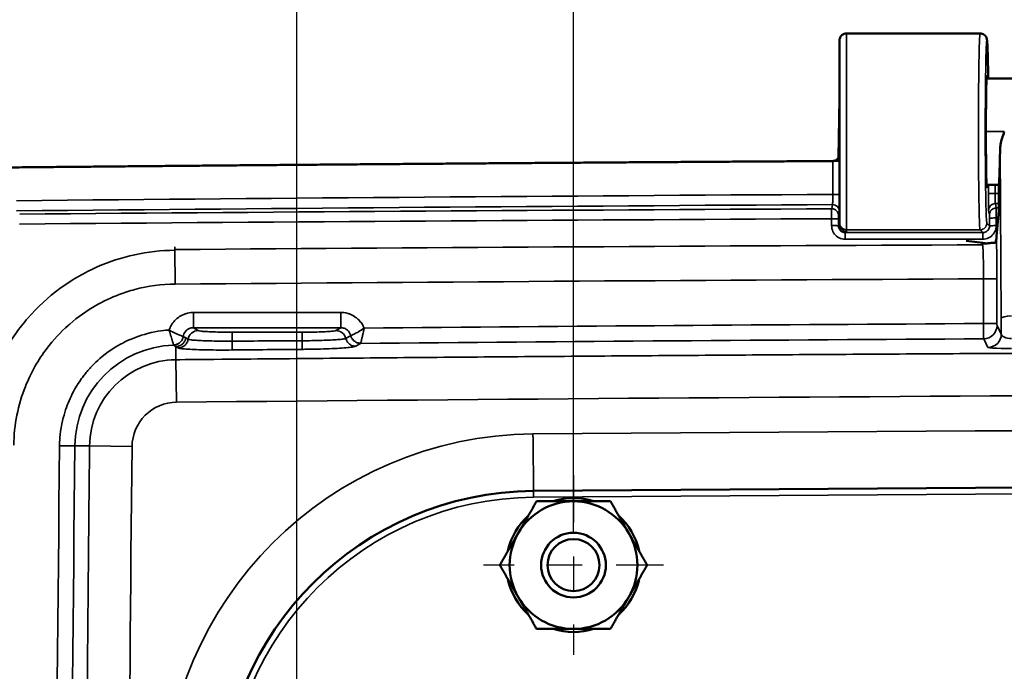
# Model space of a CAD drawing. Header units: inches. Extents: x 0.2 to 50.9, y 0.9 to 32.1.
# Tile 78 of 95: x 33.7 to 36.6, y 26.6 to 28.6. Entities that reach past the tile are written whole.
import ezdxf

# ---------------------------------------------------------------- set-up
doc = ezdxf.new("R2010")
doc.units = ezdxf.units.IN
doc.header["$LTSCALE"] = 1.5
doc.header["$MEASUREMENT"] = 0
doc.linetypes.add('CHAIN', pattern=[0.7087, 0.4724, -0.0591, 0.1181, -0.0591])
for name, color, linetype, lineweight in [('Center Mark (ANSI)', 7, 'Continuous', 25), ('Dimension (ANSI)', 7, 'Continuous', 25), ('Visible (ANSI)', 7, 'Continuous', 50), ('Visible Narrow (ANSI)', 7, 'Continuous', 35)]:
    doc.layers.add(name, color=color, linetype=linetype, lineweight=lineweight)
doc.styles.get("Standard").update_dxf_attribs({"font": 'arial.ttf'})
doc.dimstyles.new('Default (ANSI)', dxfattribs={"dimscale": 1.5, "dimtxt": 0.2, "dimasz": 0.098425, "dimexe": 0.125, "dimexo": 0.0625, "dimgap": 0.031496, "dimtad": 0, "dimtih": 1, "dimtoh": 1, "dimrnd": 1e-08, "dimzin": 0, "dimdsep": 46, "dimtxsty": 'Standard', "dimcen": 0.09, "dimdle": 0.393701, "dimclrd": 256, "dimclre": 256, "dimclrt": 7, "dimadec": 0, "dimazin": 1, "dimtfac": 0.6, "dimtofl": 0, "dimtmove": 0, "dimatfit": 3, "dimfxl": 1, "dimtolj": 1, "dimtzin": 4, "dimlwd": -1, "dimlwe": -1, "dimarcsym": 0})

# ---------------------------------------------------------------- blocks, each defined once
blk = doc.blocks.new('*D56')
at = {"layer": 'Defpoints', "color": 0, "transparency": 16777216}
for p in [(44.3128, 29.8153), (35.3128, 26.9518), (44.3128, 26.9518)]:
    blk.add_point(p, dxfattribs=at)
at = {"layer": 'Dimension (ANSI)', "transparency": 16777216}
for p, q in [((35.3128, 27.0455), (35.3128, 30.0028)), ((44.3128, 27.0455), (44.3128, 30.0028)), ((35.4605, 29.8153), (39.3765, 29.8153)), ((44.1652, 29.8153), (40.2492, 29.8153))]:
    blk.add_line(p, q, dxfattribs=at)
for points in [[(35.4605, 29.8399), (35.4605, 29.7907), (35.3128, 29.8153)], [(44.1652, 29.8399), (44.1652, 29.7907), (44.3128, 29.8153)]]:
    blk.add_solid(points, dxfattribs=at)
at = {"layer": 'Dimension (ANSI)', "color": 7, "transparency": 16777216, "insert": (39.4237, 29.9684), "char_height": 0.3, "attachment_point": 1}
blk.add_mtext('\\A1;9.00', dxfattribs=at)
blk = doc.blocks.new('*D59')
at = {"layer": 'Defpoints', "color": 0, "transparency": 16777216}
for p in [(45.1253, 30.66), (34.5003, 25.0768), (45.1253, 25.0768)]:
    blk.add_point(p, dxfattribs=at)
at = {"layer": 'Dimension (ANSI)', "transparency": 16777216}
for p, q in [((34.5003, 25.1705), (34.5003, 30.8475)), ((45.1253, 25.1705), (45.1253, 30.8475)), ((34.648, 30.66), (39.2735, 30.66)), ((44.9777, 30.66), (40.3521, 30.66))]:
    blk.add_line(p, q, dxfattribs=at)
for points in [[(34.648, 30.6847), (34.648, 30.6354), (34.5003, 30.66)], [(44.9777, 30.6847), (44.9777, 30.6354), (45.1253, 30.66)]]:
    blk.add_solid(points, dxfattribs=at)
at = {"layer": 'Dimension (ANSI)', "color": 7, "transparency": 16777216, "insert": (39.3208, 30.8133), "char_height": 0.3, "attachment_point": 1}
blk.add_mtext('\\A1;10.63', dxfattribs=at)

msp = doc.modelspace()

# ---------------------------------------------------------------- linework, layer by layer
at = {"layer": 'Center Mark (ANSI)', "linetype": 'CHAIN', "ltscale": 0.195371}
for p, q in [((35.3128, 27.2157), (35.3128, 26.6879)), ((35.5767, 26.9518), (35.0489, 26.9518))]:
    msp.add_line(p, q, dxfattribs=at)
at = {"layer": 'Visible (ANSI)'}
for p, q in [((36.1141, 28.5147), (36.5068, 28.5147)), ((36.0941, 27.9572), (36.0941, 28.4947)), ((36.5304, 28.399), (36.5307, 28.3822)), ((37.0316, 28.3822), (36.526, 28.3822)), ((36.0941, 28.3222), (36.0915, 28.1497)), ((36.094, 28.1594), (36.0941, 28.141)), ((36.526, 28.0697), (36.5616, 28.0697)), ((36.5616, 27.9936), (36.5616, 28.0697)), ((36.555, 27.9185), (36.5616, 27.9936)), ((36.0941, 27.9572), (36.0941, 27.9524))]:
    msp.add_line(p, q, dxfattribs=at)
for radius in [0.095, 0.0764]:
    msp.add_circle((35.3128, 26.9518), radius, dxfattribs=at)
for centre, radius, start, end in [((36.4696, 28.2259), 0.04, 35.5154, 35.5466), ((36.4696, 28.2259), 0.04, 324.4517, 324.4845), ((39.8128, -555.0563), 582.2445, 89.5455852, 90.454415), ((35.2024, 26.2443), 0.9256, 90.4544, 179.5519), ((35.3128, 26.9518), 0.1875, 90, 150), ((35.3128, 26.9518), 0.1969, 72.2696, 107.7304), ((35.3128, 26.9518), 0.1875, 30, 90), ((35.3128, 26.9518), 0.1969, 132.2696, 167.7304), ((35.3128, 26.9518), 0.1969, 12.2696, 47.7304), ((35.3128, 26.9518), 0.1875, 150, 210), ((35.3128, 26.9518), 0.1875, 330, 30), ((35.3128, 26.9518), 0.1969, 192.2696, 227.7304), ((35.3128, 26.9518), 0.1969, 312.2696, 347.7304), ((35.3128, 26.9518), 0.1875, 210, 270), ((35.3128, 26.9518), 0.1875, 270, 330), ((35.3128, 26.9518), 0.1969, 252.2696, 287.7304)]:
    msp.add_arc(centre, radius, start, end, dxfattribs=at)
for centre, major_axis, ratio, start_param, end_param in [((36.5269, 28.2259), (0, -0.1637), 0.017455, 2.837765, 4.712389), ((36.5269, 28.2259), (0, 0.1637), 0.017455, 1.570796, 3.44542), ((36.5616, 28.2259), (0, -0.1562), 0.026186, 0, 1.210837), ((36.0744, 28.1613), (-0.0021, -0.0217), 0.914666, 0.107457, 0.270574), ((36.074, 28.1594), (0.0196, -0.0039), 0.996035, 5.09042, 6.480647), ((36.0744, 28.1412), (0.02, 0.0001), 0.087487, 4.882353, 6.096375)]:
    msp.add_ellipse(centre, major_axis=major_axis, ratio=ratio, start_param=start_param, end_param=end_param, dxfattribs=at)
for points, degree, knots in [([(36.0941, 28.4947), (36.0941, 28.4956), (36.0941, 28.4965), (36.0944, 28.4982), (36.0945, 28.4991), (36.0952, 28.5015), (36.0958, 28.5031), (36.0975, 28.5059), (36.0984, 28.5073), (36.1007, 28.5097), (36.102, 28.5107), (36.1048, 28.5125), (36.1063, 28.5132), (36.1099, 28.5144), (36.112, 28.5147), (36.1141, 28.5147)], 3, [0, 0, 0, 0, 0.00676368, 0.00676368, 0.01340894, 0.01340894, 0.02600225, 0.02600225, 0.03859556, 0.03859556, 0.05118887, 0.05118887, 0.06378218, 0.06378218, 0.07959228, 0.07959228, 0.07959228, 0.07959228]), ([(36.5069, 28.5147), (36.5091, 28.5147), (36.5113, 28.5143), (36.5155, 28.5129), (36.5174, 28.5118), (36.5208, 28.5092), (36.5222, 28.5077), (36.5242, 28.5048), (36.5249, 28.5035), (36.5258, 28.5016), (36.526, 28.5009), (36.5265, 28.4993), (36.5267, 28.4986), (36.5271, 28.4966), (36.5272, 28.4956), (36.5278, 28.4913), (36.528, 28.4875), (36.5286, 28.4757), (36.529, 28.4669), (36.5297, 28.4409), (36.5301, 28.4214), (36.5304, 28.399)], 3, [0, 0, 0, 0, 0.0172532, 0.0172532, 0.0346297, 0.0346297, 0.0517545, 0.0517545, 0.0666581, 0.0666581, 0.0793163, 0.0793163, 0.0978903, 0.0978903, 0.1383748, 0.1383748, 0.2598826, 0.2598826, 0.4164404, 0.4164404, 0.6388649, 0.6388649, 0.6388649, 0.6388649]), ([(36.578, 28.2259), (36.5774, 28.2242), (36.5768, 28.2225), (36.5716, 28.2076), (36.5682, 28.1953), (36.5659, 28.1797), (36.5655, 28.1753), (36.5654, 28.1709)], 3, [0.1040895, 0.1040895, 0.1040895, 0.1040895, 0.1178968, 0.1178968, 0.2251692, 0.2251692, 0.2678498, 0.2678498, 0.2678498, 0.2678498]), ([(33.6512, 28.1206), (33.6512, 28.1206), (33.6512, 28.1206), (33.6512, 28.1206), (33.6512, 28.1206), (33.6512, 28.1206), (33.6512, 28.1206), (33.6512, 28.1206), (33.6512, 28.1206), (33.6512, 28.1206), (33.9204, 28.1232), (34.1896, 28.1257), (34.4588, 28.1281), (34.7281, 28.1303), (34.9973, 28.1324), (35.2665, 28.1343), (35.5357, 28.1362), (35.8049, 28.1379), (36.0742, 28.1394)], 9, [0, 0, 0, 0, 0, 0, 0, 0, 0, 0, 0.000012, 0.000012, 0.000012, 0.000012, 0.000012, 0.000012, 0.000012, 0.000012, 0.000012, 1, 1, 1, 1, 1, 1, 1, 1, 1, 1]), ([(36.4663, 27.9053), (36.4769, 27.9039), (36.4875, 27.9025), (36.5105, 27.8995), (36.5205, 27.8982), (36.5262, 27.8974)], 3, [0.0000826, 0.0000826, 0.0000826, 0.0000826, 0.1497383, 0.1497383, 0.3255613, 0.3255613, 0.3255613, 0.3255613]), ([(36.5547, 27.9123), (36.5547, 27.912), (36.5547, 27.9116), (36.5546, 27.9099), (36.5543, 27.9083), (36.5537, 27.9056), (36.5535, 27.9045), (36.5528, 27.9022), (36.5525, 27.9009), (36.5522, 27.8997)], 3, [0, 0, 0, 0, 0.00403221, 0.00403221, 0.01841573, 0.01841573, 0.02709729, 0.02709729, 0.03713726, 0.03713726, 0.03713726, 0.03713726]), ([(36.555, 27.9185), (36.5549, 27.918), (36.5549, 27.9171), (36.5548, 27.9148), (36.5548, 27.9137), (36.5547, 27.9123)], 3, [0, 0, 0, 0, 0.01217778, 0.01217778, 0.02206663, 0.02206663, 0.02206663, 0.02206663]), ([(36.5131, 27.8969), (36.5134, 27.8969), (36.5138, 27.8969), (36.5145, 27.8969), (36.5148, 27.8969), (36.5159, 27.8969), (36.5166, 27.8969), (36.5188, 27.897), (36.5201, 27.897), (36.5266, 27.8974), (36.5306, 27.8978), (36.5332, 27.8981), (36.5336, 27.8982), (36.5371, 27.8985), (36.5413, 27.8988), (36.548, 27.8993), (36.5504, 27.8995), (36.5522, 27.8997)], 3, [0.000001, 0.000001, 0.000001, 0.000001, 0.002645, 0.002645, 0.0054743, 0.0054743, 0.0120023, 0.0120023, 0.0283709, 0.0283709, 0.1033785, 0.1033785, 0.147863, 0.147863, 0.2888439, 0.2888439, 0.3848907, 0.3848907, 0.3848907, 0.3848907])]:
    msp.add_open_spline(points, degree=degree, knots=knots, dxfattribs=at)
for points in [[(36.5022, 28.2556), (36.5022, 28.2556), (36.5022, 28.2556), (36.5022, 28.2556)], [(36.5022, 28.1963), (36.5022, 28.1963), (36.5022, 28.1963), (36.5022, 28.1963)], [(36.0744, 28.1394), (36.0743, 28.1394), (36.0742, 28.1394), (36.0742, 28.1394)], [(36.0778, 28.1395), (36.0778, 28.1396), (36.0777, 28.1397), (36.0777, 28.1398)]]:
    msp.add_open_spline(points, degree=3, dxfattribs=at)
for points in [[(35.1504, 27.0455), (35.1756, 27.0891), (35.2046, 27.1393)], [(35.2046, 27.1393), (35.2626, 27.1393), (35.3128, 27.1393)], [(35.3128, 27.1393), (35.3631, 27.1393), (35.4211, 27.1393)], [(35.4211, 27.1393), (35.4501, 27.0891), (35.4752, 27.0455)], [(35.0963, 26.9518), (35.1253, 27.002), (35.1504, 27.0455)], [(35.4752, 27.0455), (35.5003, 27.002), (35.5293, 26.9518)], [(35.1504, 26.858), (35.1253, 26.9016), (35.0963, 26.9518)], [(35.5293, 26.9518), (35.5003, 26.9016), (35.4752, 26.858)], [(35.2046, 26.7643), (35.1756, 26.8145), (35.1504, 26.858)], [(35.4752, 26.858), (35.4501, 26.8145), (35.4211, 26.7643)], [(35.3128, 26.7643), (35.2626, 26.7643), (35.2046, 26.7643)], [(35.4211, 26.7643), (35.3631, 26.7643), (35.3128, 26.7643)]]:
    msp.add_rational_spline(points, [1, 1.0379548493, 1], degree=2, dxfattribs=at)
at = {"layer": 'Visible Narrow (ANSI)'}
for p, q in [((36.1141, 27.9372), (36.1141, 28.5147)), ((36.5304, 28.3987), (36.5307, 28.3822)), ((36.0941, 28.3219), (36.0915, 28.1497)), ((36.5022, 28.2259), (36.5022, 28.2259)), ((36.578, 28.2259), (36.524, 28.2259)), ((36.5654, 28.1709), (36.5689, 27.6765)), ((36.0744, 28.0415), (36.0744, 28.1394)), ((36.0925, 28.1517), (36.094, 28.1594)), ((36.5312, 28.0441), (36.5312, 28.0697)), ((36.5512, 28.0697), (36.5512, 28.0441)), ((36.0941, 28.0415), (36.0744, 28.0415)), ((36.5312, 28.0441), (36.5512, 28.0441)), ((36.0735, 28.0116), (36.0711, 27.9993)), ((36.532, 27.9943), (36.5345, 27.9816)), ((36.5544, 28.0016), (36.5519, 28.0142)), ((36.0708, 27.9699), (36.0708, 27.9497)), ((36.091, 27.9696), (36.091, 27.9494)), ((36.0936, 27.9916), (36.0912, 27.9794)), ((36.5347, 27.9718), (36.5347, 27.9493)), ((36.5545, 27.9496), (36.5545, 27.9721)), ((36.0941, 27.9524), (36.091, 27.9494)), ((36.1141, 27.9324), (36.1141, 27.9372)), ((36.1141, 27.9372), (36.5068, 27.9372)), ((36.5068, 27.9372), (36.5147, 27.9293)), ((36.5347, 27.9493), (36.5268, 27.9572)), ((36.111, 27.9294), (36.1141, 27.9324)), ((34.1421, 27.8773), (34.142, 27.8873)), ((34.1422, 27.8793), (34.1421, 27.8773)), ((34.1429, 27.7777), (34.1421, 27.8773)), ((34.1422, 27.8793), (34.1431, 27.7777)), ((36.514, 27.893), (36.5131, 27.8969)), ((36.5171, 27.7934), (36.5565, 27.7934)), ((36.5171, 27.6618), (36.5171, 27.7934)), ((36.5565, 27.7934), (36.5565, 27.6618)), ((34.1429, 27.7777), (34.1431, 27.7777)), ((34.1965, 27.6495), (34.1965, 27.6945)), ((34.1965, 27.6945), (34.6291, 27.6945)), ((34.6291, 27.6945), (34.6291, 27.6495)), ((36.5692, 27.631), (36.5689, 27.6765)), ((36.5689, 27.6765), (36.5689, 27.6765)), ((34.6291, 27.6495), (34.1965, 27.6495)), ((34.2105, 27.6411), (34.1965, 27.6495)), ((34.6291, 27.6495), (34.6151, 27.6411)), ((36.5171, 27.6618), (36.5565, 27.6618)), ((36.5566, 27.6562), (36.5692, 27.631)), ((34.1668, 27.6241), (34.1741, 27.6198)), ((34.1741, 27.6198), (34.181, 27.6157)), ((34.5155, 27.6364), (34.3102, 27.6364)), ((34.5155, 27.6364), (34.5155, 27.6112)), ((34.6442, 27.6181), (34.6584, 27.6267)), ((36.5301, 27.5917), (36.5175, 27.6169)), ((34.1448, 27.5942), (34.1518, 27.5902)), ((34.1448, 27.5942), (34.1452, 27.5554)), ((34.6735, 27.595), (34.6877, 27.6036)), ((34.1452, 27.5554), (34.1464, 27.4306)), ((35.1937, 27.3372), (35.1939, 27.319)), ((33.8034, 27.3028), (33.8483, 27.3023)), ((33.8483, 27.3023), (33.8915, 27.3019)), ((33.8915, 27.3019), (34.0163, 27.3006)), ((35.1951, 27.1698), (35.1939, 27.319)), ((35.1952, 27.1514), (35.1951, 27.1698))]:
    msp.add_line(p, q, dxfattribs=at)
for centre, radius, start, end in [((34.1477, 27.2992), 0.2994, 91.8268, 179.4098), ((34.1477, 27.2992), 0.2562, 90.5573, 179.4098), ((35.2024, 26.2443), 1.0929, 90.4544, 179.5519), ((39.8128, -555.0563), 582.4118, 89.5455852, 90.454415), ((39.8128, -555.0563), 582.226, 89.5455852, 90.454415), ((35.2024, 26.2443), 0.9071, 90.4544, 179.5519)]:
    msp.add_arc(centre, radius, start, end, dxfattribs=at)
for centre, major_axis, ratio, start_param, end_param in [((36.5104, 28.3987), (0.02, 0.0003), 0.642747, 6.260402, 6.282942), ((39.8125, -112.5899), (-325.7343, 0), 0.431635, 4.723875, 4.731197), ((36.0736, 27.9916), (0.0196, -0.0039), 0.996035, 0.197462, 1.772575), ((36.093, 28.1164), (0.0005, -0.125), 0.011663, 0.05935, 0.408659), ((39.8128, -112.6016), (-325.7609, 0), 0.431636, 4.722369, 4.722391), ((39.8125, -112.613), (325.7344, 0.0001), 0.431616, 1.582283, 1.589605), ((39.8128, -112.6243), (325.7604, 0), 0.431616, 1.580783, 1.580799), ((36.1141, 27.9572), (-0.02, 0), 0.999848, 0, 1.570796), ((39.8128, 34.1673), (358.5684, 0), 0.017453, 4.702064, 4.703191), ((39.8128, 34.1865), (-358.5484, 0), 0.017452, 1.560472, 1.561598), ((37.9358, -103.7001), (-287.285, -0.5955), 0.45807, 4.716389, 4.724645), ((39.8063, -99.2453), (-293.6392, -0.0037), 0.432662, 4.723585, 4.731671), ((36.5989, 27.6765), (-0.03, -0.0002), 0.258813, 4.713132, 6.253523), ((34.1966, 27.6268), (-0.0264, 0.001), 0.85927, 4.749882, 4.766966), ((34.6301, 27.6263), (-0.0265, 0.003), 0.870423, 4.831226, 4.848176), ((36.5173, 27.6562), (0.0352, 0.0176), 0.998296, 4.254222, 5.817997), ((34.2105, 27.6112), (0.0154, 0.0257), 0.99484, 0.541985, 1.958668), ((34.6151, 27.6112), (0.0154, -0.0257), 0.99484, 1.264987, 2.599608), ((34.6568, 27.6332), (-0.00154, 0.00657), 0.202014, 3.195282, 3.242976), ((36.5299, 27.631), (0.0352, 0.0176), 0.998296, 4.254205, 5.818007), ((34.1391, 27.6367), (-0.0008, -0.0383), 0.031342, 6.182989, 6.228065), ((22.0423, -17.2527), (11.9897, 44.8975), 0.08985, 6.253962, 6.25577), ((34.6875, 27.6388), (-0.0002, 0.0352), 0.030615, 3.200465, 3.251195)]:
    msp.add_ellipse(centre, major_axis=major_axis, ratio=ratio, start_param=start_param, end_param=end_param, dxfattribs=at)
for points, degree, knots in [([(36.5068, 27.9372), (36.5056, 27.9385), (36.5047, 27.9659), (36.504, 28.0009), (36.5034, 28.0265), (36.503, 28.0563), (36.5027, 28.0867), (36.5023, 28.1333), (36.5021, 28.1929), (36.5022, 28.2504), (36.5022, 28.2821), (36.5023, 28.3129), (36.5025, 28.3404), (36.5029, 28.3908), (36.5036, 28.4406), (36.5045, 28.4751), (36.505, 28.4937), (36.5056, 28.5075), (36.5063, 28.5126), (36.5065, 28.5139), (36.5067, 28.5147), (36.5068, 28.5147)], 3, [0, 0, 0, 0, 0.1444574, 0.1444574, 0.1444574, 0.25, 0.25, 0.25, 0.4113287, 0.4113287, 0.4113287, 0.5, 0.5, 0.5, 0.6624188, 0.6624188, 0.6624188, 0.75, 0.75, 0.75, 0.7726857, 0.7726857, 0.7726857, 0.7726857]), ([(36.5268, 27.9572), (36.5265, 27.9575), (36.5261, 27.9596), (36.5255, 27.9672), (36.5252, 27.9728), (36.5246, 27.9896), (36.5242, 28.0022), (36.5236, 28.0323), (36.5233, 28.0499), (36.5228, 28.0888), (36.5226, 28.1101), (36.5223, 28.1549), (36.5222, 28.1785), (36.5221, 28.2261), (36.5222, 28.2502), (36.5223, 28.2973), (36.5224, 28.3202), (36.5228, 28.3633), (36.523, 28.3835), (36.5236, 28.4197), (36.5239, 28.4357), (36.5246, 28.4624), (36.525, 28.473), (36.5258, 28.4883), (36.5262, 28.4929), (36.527, 28.4956), (36.5274, 28.4938), (36.5282, 28.4838), (36.5286, 28.4757), (36.5293, 28.4566), (36.5295, 28.4469), (36.53, 28.4247), (36.5302, 28.4123), (36.5304, 28.3987)], 3, [0, 0, 0, 0, 0.049669, 0.049669, 0.099339, 0.099339, 0.166163, 0.166163, 0.232988, 0.232988, 0.299805, 0.299805, 0.366622, 0.366622, 0.433378, 0.433378, 0.500134, 0.500134, 0.566893, 0.566893, 0.633652, 0.633652, 0.700483, 0.700483, 0.767313, 0.767313, 0.834149, 0.834149, 0.900984, 0.900984, 0.950492, 0.950492, 1, 1, 1, 1]), ([(36.0735, 28.0116), (36.0736, 28.0117), (36.0736, 28.0121), (36.0737, 28.0128), (36.0738, 28.014), (36.0739, 28.0161), (36.074, 28.0188), (36.0741, 28.0216), (36.0742, 28.0251), (36.0743, 28.0289), (36.0744, 28.0328), (36.0744, 28.0371), (36.0744, 28.0415)], 3, [-1, -1, -1, -1, -0.859239, -0.859239, -0.859239, -0.575425, -0.575425, -0.575425, -0.291606, -0.291606, -0.291606, 0, 0, 0, 0]), ([(36.5312, 28.0441), (36.5312, 28.0439), (36.5312, 28.0437), (36.5312, 28.0365), (36.5313, 28.0295), (36.5314, 28.0167), (36.5314, 28.011), (36.5316, 28.0018), (36.5317, 27.9983), (36.5319, 27.9952), (36.532, 27.9946), (36.532, 27.9943)], 3, [0, 0, 0, 0, 0.007807, 0.007807, 0.2916034, 0.2916034, 0.5754125, 0.5754125, 0.8592279, 0.8592279, 0.9999999, 0.9999999, 0.9999999, 0.9999999]), ([(36.5512, 28.0441), (36.5512, 28.0397), (36.5512, 28.0354), (36.5513, 28.0315), (36.5513, 28.0277), (36.5514, 28.0242), (36.5514, 28.0215), (36.5515, 28.0187), (36.5516, 28.0166), (36.5517, 28.0154), (36.5518, 28.0148), (36.5519, 28.0144), (36.5519, 28.0142)], 3, [-0.9999998, -0.9999998, -0.9999998, -0.9999998, -0.7083966, -0.7083966, -0.7083966, -0.4245875, -0.4245875, -0.4245875, -0.1407721, -0.1407721, -0.1407721, 0, 0, 0, 0]), ([(36.0708, 27.9699), (36.0708, 27.9728), (36.0708, 27.9761), (36.0708, 27.9793), (36.0708, 27.9822), (36.0708, 27.9851), (36.0708, 27.9878), (36.0708, 27.9885), (36.0708, 27.9892), (36.0709, 27.9899), (36.0709, 27.9925), (36.0709, 27.9944), (36.0709, 27.9958), (36.071, 27.9989), (36.071, 27.9992), (36.0711, 27.9993)], 3, [-1, -1, -1, -1, -0.761679, -0.761679, -0.761679, -0.554215, -0.554215, -0.554215, -0.5, -0.5, -0.5, -0.349437, -0.349437, -0.349437, 0, 0, 0, 0]), ([(36.0912, 27.9794), (36.0912, 27.982), (36.0906, 27.9846), (36.0886, 27.9895), (36.0871, 27.9917), (36.0834, 27.9954), (36.0812, 27.9968), (36.0763, 27.9988), (36.0737, 27.9993), (36.0711, 27.9993)], 3, [0, 0, 0, 0, 0.25, 0.25, 0.5, 0.5, 0.75, 0.75, 0.9999997, 0.9999997, 0.9999997, 0.9999997]), ([(36.5519, 28.0142), (36.5493, 28.0142), (36.5467, 28.0136), (36.5419, 28.0116), (36.5397, 28.0102), (36.536, 28.0065), (36.5345, 28.0043), (36.5325, 27.9995), (36.532, 27.9969), (36.532, 27.9943)], 3, [0, 0, 0, 0, 0.25, 0.25, 0.5, 0.5, 0.75, 0.75, 1, 1, 1, 1]), ([(36.5345, 27.9816), (36.5345, 27.9842), (36.5351, 27.9868), (36.5371, 27.9916), (36.5385, 27.9938), (36.5422, 27.9975), (36.5444, 27.999), (36.5492, 28.001), (36.5518, 28.0016), (36.5544, 28.0016)], 3, [0, 0, 0, 0, 0.25, 0.25, 0.5, 0.5, 0.75, 0.75, 1, 1, 1, 1]), ([(36.5544, 28.0016), (36.5544, 28.0015), (36.5544, 28.0015), (36.5544, 28.0015), (36.5544, 28.001), (36.5544, 27.9997), (36.5544, 27.9976), (36.5544, 27.9959), (36.5545, 27.9937), (36.5545, 27.9911), (36.5545, 27.9905), (36.5545, 27.99), (36.5545, 27.9894), (36.5545, 27.9869), (36.5545, 27.9842), (36.5545, 27.9812), (36.5545, 27.9783), (36.5545, 27.9752), (36.5545, 27.9721)], 3, [-1, -1, -1, -1, -0.984082, -0.984082, -0.984082, -0.719847, -0.719847, -0.719847, -0.5, -0.5, -0.5, -0.449611, -0.449611, -0.449611, -0.224805, -0.224805, -0.224805, 0, 0, 0, 0]), ([(36.0708, 27.9699), (36.0734, 27.9699), (36.076, 27.9699), (36.0809, 27.9698), (36.0831, 27.9698), (36.0868, 27.9698), (36.0883, 27.9697), (36.0904, 27.9697), (36.091, 27.9696), (36.091, 27.9696)], 3, [0, 0, 0, 0, 0.25, 0.25, 0.5, 0.5, 0.75, 0.75, 1, 1, 1, 1]), ([(36.091, 27.9696), (36.091, 27.9707), (36.091, 27.9717), (36.091, 27.9738), (36.091, 27.9747), (36.0911, 27.9766), (36.0911, 27.9776), (36.0911, 27.9789), (36.0912, 27.9793), (36.0912, 27.9794)], 3, [0.0000003, 0.0000003, 0.0000003, 0.0000003, 0.2191936, 0.2191936, 0.4383872, 0.4383872, 0.719193, 0.719193, 1, 1, 1, 1]), ([(36.5345, 27.9816), (36.5345, 27.9816), (36.5345, 27.9816), (36.5346, 27.9815), (36.5346, 27.981), (36.5346, 27.9796), (36.5347, 27.9787), (36.5347, 27.9768), (36.5347, 27.9758), (36.5347, 27.9739), (36.5347, 27.9729), (36.5347, 27.9718)], 3, [0, 0, 0, 0, 0.0169261, 0.0169261, 0.2978884, 0.2978884, 0.5788518, 0.5788518, 0.7894265, 0.7894265, 1, 1, 1, 1]), ([(36.5545, 27.9721), (36.5519, 27.9721), (36.5494, 27.9721), (36.5446, 27.9721), (36.5424, 27.972), (36.5388, 27.972), (36.5373, 27.972), (36.5353, 27.9719), (36.5347, 27.9719), (36.5347, 27.9718)], 3, [0, 0, 0, 0, 0.25, 0.25, 0.5, 0.5, 0.75, 0.75, 0.999997, 0.999997, 0.999997, 0.999997]), ([(36.0708, 27.9497), (36.0708, 27.9437), (36.0721, 27.9378), (36.0773, 27.927), (36.081, 27.9223), (36.0903, 27.9148), (36.0958, 27.9121), (36.1046, 27.91), (36.1077, 27.9096), (36.1108, 27.9096)], 3, [0, 0, 0, 0, 0.283353, 0.283353, 0.568076, 0.568076, 0.852716, 0.852716, 1, 1, 1, 1]), ([(36.0708, 27.9497), (36.0734, 27.9497), (36.076, 27.9496), (36.0809, 27.9496), (36.0831, 27.9496), (36.0868, 27.9495), (36.0883, 27.9495), (36.0904, 27.9494), (36.091, 27.9494), (36.091, 27.9494)], 3, [0, 0, 0, 0, 0.25, 0.25, 0.5, 0.5, 0.75, 0.75, 1, 1, 1, 1]), ([(36.091, 27.9494), (36.091, 27.9464), (36.0917, 27.9434), (36.093, 27.9408), (36.0942, 27.9381), (36.0961, 27.9357), (36.0984, 27.9338), (36.1008, 27.9319), (36.1035, 27.9306), (36.1064, 27.9299), (36.1079, 27.9295), (36.1094, 27.9294), (36.111, 27.9294)], 3, [-1, -1, -1, -1, -0.716647, -0.716647, -0.716647, -0.431924, -0.431924, -0.431924, -0.147284, -0.147284, -0.147284, 0, 0, 0, 0]), ([(36.5268, 27.9572), (36.5268, 27.9546), (36.5262, 27.952), (36.5252, 27.9496), (36.5242, 27.9472), (36.5228, 27.9449), (36.5209, 27.9431), (36.5191, 27.9412), (36.5168, 27.9398), (36.5144, 27.9388), (36.512, 27.9378), (36.5094, 27.9372), (36.5068, 27.9372)], 3, [-1, -1, -1, -1, -0.75, -0.75, -0.75, -0.5, -0.5, -0.5, -0.25, -0.25, -0.25, 0, 0, 0, 0]), ([(36.5145, 27.9096), (36.5205, 27.9096), (36.5264, 27.9109), (36.5371, 27.916), (36.5419, 27.9198), (36.5494, 27.9291), (36.5521, 27.9346), (36.5542, 27.9434), (36.5545, 27.9465), (36.5545, 27.9496)], 3, [0, 0, 0, 0, 0.283295, 0.283295, 0.56794, 0.56794, 0.852607, 0.852607, 1, 1, 1, 1]), ([(36.5147, 27.9293), (36.5177, 27.9293), (36.5206, 27.93), (36.5233, 27.9312), (36.526, 27.9325), (36.5284, 27.9344), (36.5303, 27.9367), (36.5322, 27.9391), (36.5335, 27.9418), (36.5342, 27.9447), (36.5345, 27.9462), (36.5347, 27.9477), (36.5347, 27.9493)], 3, [-1, -1, -1, -1, -0.716705, -0.716705, -0.716705, -0.43206, -0.43206, -0.43206, -0.147393, -0.147393, -0.147393, 0, 0, 0, 0]), ([(36.5347, 27.9493), (36.5348, 27.9493), (36.5353, 27.9494), (36.5373, 27.9494), (36.5388, 27.9495), (36.5425, 27.9495), (36.5446, 27.9495), (36.5494, 27.9496), (36.552, 27.9496), (36.5545, 27.9496)], 3, [0.0000041, 0.0000041, 0.0000041, 0.0000041, 0.25, 0.25, 0.5, 0.5, 0.75, 0.75, 1, 1, 1, 1]), ([(36.111, 27.9294), (36.111, 27.9293), (36.1109, 27.9288), (36.1109, 27.9268), (36.1109, 27.9253), (36.1108, 27.9217), (36.1108, 27.9195), (36.1108, 27.9148), (36.1108, 27.9122), (36.1108, 27.9096)], 3, [0, 0, 0, 0, 0.25, 0.25, 0.5, 0.5, 0.75, 0.75, 1, 1, 1, 1]), ([(36.5145, 27.9096), (36.5145, 27.9121), (36.5145, 27.9147), (36.5146, 27.9194), (36.5146, 27.9216), (36.5146, 27.9252), (36.5146, 27.9267), (36.5147, 27.9287), (36.5147, 27.9292), (36.5147, 27.9293)], 3, [0, 0, 0, 0, 0.25, 0.25, 0.5, 0.5, 0.75, 0.75, 1, 1, 1, 1]), ([(36.5547, 27.9123), (36.5548, 27.9115), (36.5548, 27.9106), (36.5548, 27.9098), (36.5549, 27.9077), (36.555, 27.9054), (36.5551, 27.9031), (36.5553, 27.8958), (36.5555, 27.8872), (36.5557, 27.8777), (36.556, 27.8661), (36.5561, 27.8529), (36.5563, 27.8391), (36.5564, 27.8245), (36.5565, 27.8089), (36.5565, 27.7934)], 3, [0, 0, 0, 0, 0.033818, 0.033818, 0.033818, 0.113977, 0.113977, 0.113977, 0.363605, 0.363605, 0.363605, 0.672689, 0.672689, 0.672689, 1, 1, 1, 1]), ([(33.5694, 27.3052), (33.5698, 27.3451), (33.5744, 27.3863), (33.5836, 27.427), (33.5902, 27.4562), (33.5991, 27.4851), (33.6103, 27.5132), (33.6271, 27.5554), (33.6489, 27.5956), (33.6747, 27.6323), (33.6858, 27.6481), (33.6977, 27.6633), (33.7102, 27.6777), (33.7665, 27.7428), (33.8363, 27.7941), (33.9142, 27.8284), (33.9844, 27.8593), (34.0614, 27.8767), (34.1421, 27.8773)], 3, [0, 0, 0, 0, 0.138065, 0.138065, 0.138065, 0.237261, 0.237261, 0.237261, 0.386757, 0.386757, 0.386757, 0.450927, 0.450927, 0.450927, 0.739564, 0.739564, 0.739564, 1, 1, 1, 1]), ([(36.5171, 27.7934), (36.5171, 27.8053), (36.517, 27.8177), (36.5169, 27.8296), (36.5167, 27.8408), (36.5165, 27.8516), (36.5162, 27.861), (36.5159, 27.8698), (36.5156, 27.8775), (36.5152, 27.8831), (36.5148, 27.8884), (36.5144, 27.8919), (36.514, 27.893)], 3, [0.0000448, 0.0000448, 0.0000448, 0.0000448, 0.2734235, 0.2734235, 0.2734235, 0.52936, 0.52936, 0.52936, 0.7708151, 0.7708151, 0.7708151, 1, 1, 1, 1]), ([(34.1429, 27.7777), (34.1028, 27.7774), (34.0629, 27.772), (34.024, 27.7617), (34.0087, 27.7576), (33.9935, 27.7527), (33.9786, 27.7471), (33.9555, 27.7384), (33.9325, 27.7277), (33.9102, 27.715), (33.8832, 27.6996), (33.8572, 27.6812), (33.8332, 27.6604), (33.8317, 27.6591), (33.8303, 27.6578), (33.8288, 27.6565), (33.8066, 27.6367), (33.7852, 27.6138), (33.7659, 27.5883), (33.7533, 27.5716), (33.7416, 27.5539), (33.7311, 27.5354), (33.7254, 27.5253), (33.72, 27.5149), (33.715, 27.5044), (33.7107, 27.4954), (33.7067, 27.4861), (33.7029, 27.4766), (33.6924, 27.4502), (33.684, 27.422), (33.6782, 27.3929), (33.6724, 27.3639), (33.6693, 27.334), (33.6691, 27.3043)], 3, [0, 0, 0, 0, 0.1794041, 0.1794041, 0.1794041, 0.25, 0.25, 0.25, 0.3592584, 0.3592584, 0.3592584, 0.491825, 0.491825, 0.491825, 0.5, 0.5, 0.5, 0.6243742, 0.6243742, 0.6243742, 0.7055462, 0.7055462, 0.7055462, 0.75, 0.75, 0.75, 0.7880583, 0.7880583, 0.7880583, 0.8942004, 0.8942004, 0.8942004, 0.9999999, 0.9999999, 0.9999999, 0.9999999]), ([(34.1252, 27.6428), (34.1253, 27.6431), (34.1254, 27.6433), (34.1255, 27.6435), (34.1261, 27.6452), (34.1268, 27.6473), (34.1278, 27.6496), (34.1296, 27.6536), (34.1322, 27.6584), (34.1361, 27.6636), (34.1395, 27.6682), (34.143, 27.6719), (34.1463, 27.6748), (34.1486, 27.6768), (34.1507, 27.6785), (34.1527, 27.6799), (34.1569, 27.6829), (34.1619, 27.686), (34.1679, 27.6885), (34.1696, 27.6893), (34.1715, 27.69), (34.1734, 27.6906), (34.1815, 27.6934), (34.1883, 27.6942), (34.1933, 27.6944), (34.1945, 27.6945), (34.1955, 27.6945), (34.1965, 27.6945)], 3, [-1, -1, -1, -1, -0.9880336, -0.9880336, -0.9880336, -0.901572, -0.901572, -0.901572, -0.75, -0.75, -0.75, -0.6015789, -0.6015789, -0.6015789, -0.5, -0.5, -0.5, -0.3068878, -0.3068878, -0.3068878, -0.25, -0.25, -0.25, -0.04909, -0.04909, -0.04909, 0, 0, 0, 0]), ([(34.6291, 27.6945), (34.6337, 27.6945), (34.6411, 27.6941), (34.6507, 27.6911), (34.652, 27.6907), (34.6533, 27.6903), (34.6545, 27.6899), (34.6606, 27.6876), (34.6659, 27.6848), (34.6704, 27.6818), (34.6725, 27.6804), (34.6748, 27.6788), (34.6772, 27.6768), (34.6802, 27.6743), (34.6835, 27.6712), (34.6867, 27.6673), (34.6899, 27.6635), (34.6923, 27.66), (34.6941, 27.6569), (34.696, 27.6535), (34.6973, 27.6508), (34.6982, 27.6487)], 3, [-1, -1, -1, -1, -0.75, -0.75, -0.75, -0.708554, -0.708554, -0.708554, -0.5, -0.5, -0.5, -0.38952, -0.38952, -0.38952, -0.25, -0.25, -0.25, -0.129495, -0.129495, -0.129495, 0, 0, 0, 0]), ([(34.1961, 27.6495), (34.1958, 27.6495), (34.1955, 27.6495), (34.1952, 27.6495), (34.1917, 27.6494), (34.1882, 27.6486), (34.1849, 27.6473), (34.1817, 27.646), (34.1787, 27.6442), (34.1762, 27.6419), (34.173, 27.6391), (34.1705, 27.6356), (34.1688, 27.6317), (34.1678, 27.6293), (34.1671, 27.6267), (34.1667, 27.6241)], 3, [-1, -1, -1, -1, -0.979569, -0.979569, -0.979569, -0.730685, -0.730685, -0.730685, -0.486534, -0.486534, -0.486534, -0.18709, -0.18709, -0.18709, 0, 0, 0, 0]), ([(34.6584, 27.6267), (34.6578, 27.6295), (34.6567, 27.6322), (34.6553, 27.6346), (34.6536, 27.6377), (34.6513, 27.6404), (34.6486, 27.6426), (34.6459, 27.6449), (34.6427, 27.6467), (34.6394, 27.6478), (34.6362, 27.6489), (34.6329, 27.6495), (34.6296, 27.6495)], 3, [-0.9999995, -0.9999995, -0.9999995, -0.9999995, -0.784189, -0.784189, -0.784189, -0.5182274, -0.5182274, -0.5182274, -0.2513301, -0.2513301, -0.2513301, 0, 0, 0, 0]), ([(34.6982, 27.6487), (34.698, 27.6485), (34.6978, 27.6484), (34.6976, 27.6482), (34.6973, 27.6481), (34.6971, 27.6479), (34.6969, 27.6477), (34.6917, 27.6441), (34.6864, 27.6408), (34.6815, 27.6379), (34.6767, 27.6351), (34.6722, 27.6328), (34.6684, 27.631), (34.6666, 27.6301), (34.665, 27.6294), (34.6636, 27.6288), (34.6622, 27.6282), (34.661, 27.6277), (34.6602, 27.6274), (34.6599, 27.6273), (34.6596, 27.6272), (34.6594, 27.6271), (34.6589, 27.6269), (34.6586, 27.6268), (34.6584, 27.6267)], 3, [0, 0, 0, 0, 0.0117875, 0.0117875, 0.0117875, 0.024514, 0.024514, 0.024514, 0.3124395, 0.3124395, 0.3124395, 0.5946998, 0.5946998, 0.5946998, 0.7320426, 0.7320426, 0.7320426, 0.8669646, 0.8669646, 0.8669646, 0.9141036, 0.9141036, 0.9141036, 0.9999946, 0.9999946, 0.9999946, 0.9999946]), ([(34.6982, 27.6487), (34.6982, 27.6487), (34.6982, 27.6485), (34.6981, 27.6481), (34.6981, 27.6479), (34.698, 27.6477), (34.698, 27.6475), (34.6979, 27.6472), (34.6978, 27.6468), (34.6977, 27.6463), (34.6976, 27.6459), (34.6975, 27.6453), (34.6974, 27.6447), (34.6971, 27.6435), (34.6968, 27.6422), (34.6965, 27.6408), (34.6959, 27.6383), (34.6954, 27.6358), (34.6948, 27.6334), (34.6945, 27.632), (34.6942, 27.6306), (34.6939, 27.6292), (34.6931, 27.6255), (34.6922, 27.6221), (34.6915, 27.619), (34.6911, 27.6174), (34.6908, 27.616), (34.6904, 27.6146), (34.69, 27.6126), (34.6895, 27.6108), (34.6891, 27.6093), (34.689, 27.6089), (34.689, 27.6086), (34.6889, 27.6082), (34.6886, 27.6071), (34.6884, 27.6062), (34.6882, 27.6056), (34.6877, 27.6038), (34.6877, 27.6038), (34.6877, 27.6038)], 3, [-1, -1, -1, -1, -0.990625, -0.990625, -0.990625, -0.98125, -0.98125, -0.98125, -0.9625, -0.9625, -0.9625, -0.9375, -0.9375, -0.9375, -0.875, -0.875, -0.875, -0.75, -0.75, -0.75, -0.681629, -0.681629, -0.681629, -0.5, -0.5, -0.5, -0.410891, -0.410891, -0.410891, -0.28171, -0.28171, -0.28171, -0.25, -0.25, -0.25, -0.188389, -0.188389, -0.188389, 0, 0, 0, 0]), ([(36.5565, 27.6618), (36.5565, 27.6614), (36.5565, 27.661), (36.5565, 27.6606), (36.5565, 27.66), (36.5565, 27.6594), (36.5565, 27.6589), (36.5565, 27.6583), (36.5565, 27.6578), (36.5565, 27.6574), (36.5565, 27.6573), (36.5565, 27.6571), (36.5565, 27.657), (36.5566, 27.6567), (36.5566, 27.6564), (36.5566, 27.6563), (36.5566, 27.6562), (36.5566, 27.6562), (36.5566, 27.6562)], 3, [0, 0, 0, 0, 0.1382315, 0.1382315, 0.1382315, 0.360851, 0.360851, 0.360851, 0.5834609, 0.5834609, 0.5834609, 0.671249, 0.671249, 0.671249, 0.8958629, 0.8958629, 0.8958629, 1, 1, 1, 1]), ([(33.8034, 27.3028), (33.8035, 27.3139), (33.8039, 27.3356), (33.8102, 27.3667), (33.8152, 27.3914), (33.8221, 27.4118), (33.8287, 27.4282), (33.8353, 27.4446), (33.8445, 27.464), (33.8581, 27.4853), (33.8681, 27.5009), (33.8748, 27.5092), (33.8767, 27.5115), (33.8803, 27.5161), (33.8837, 27.5203), (33.8868, 27.524), (33.8887, 27.5261), (33.8904, 27.5281), (33.8922, 27.53), (33.8931, 27.531), (33.894, 27.532), (33.8949, 27.533), (33.8953, 27.5335), (33.8958, 27.534), (33.8963, 27.5345), (33.8965, 27.5347), (33.8967, 27.535), (33.8969, 27.5352), (33.8973, 27.5355), (33.8975, 27.5358), (33.8976, 27.5359), (33.9059, 27.5446), (33.9209, 27.5601), (33.946, 27.5782), (33.9667, 27.593), (33.9856, 27.6033), (34.0014, 27.6107), (34.0174, 27.6182), (34.0374, 27.6262), (34.0617, 27.6325), (34.0926, 27.6406), (34.1142, 27.6421), (34.1252, 27.6428)], 3, [-1, -1, -1, -1, -0.875, -0.875, -0.875, -0.75, -0.75, -0.75, -0.625, -0.625, -0.625, -0.5625, -0.5625, -0.5625, -0.53125, -0.53125, -0.53125, -0.515625, -0.515625, -0.515625, -0.507812, -0.507812, -0.507812, -0.503906, -0.503906, -0.503906, -0.501953, -0.501953, -0.501953, -0.5, -0.5, -0.5, -0.375, -0.375, -0.375, -0.25, -0.25, -0.25, -0.125, -0.125, -0.125, 0, 0, 0, 0]), ([(34.1252, 27.6428), (34.1253, 27.6426), (34.1254, 27.6423), (34.1255, 27.6421), (34.1255, 27.6419), (34.1256, 27.6416), (34.1257, 27.6414), (34.1275, 27.6353), (34.1292, 27.6293), (34.1308, 27.6238), (34.1324, 27.6183), (34.1339, 27.6133), (34.135, 27.6093), (34.1356, 27.6073), (34.1361, 27.6055), (34.1366, 27.604), (34.137, 27.6025), (34.1373, 27.6013), (34.1376, 27.6004), (34.1379, 27.5995), (34.138, 27.5989), (34.1381, 27.5986)], 3, [0, 0, 0, 0, 0.01169, 0.01169, 0.01169, 0.021766, 0.021766, 0.021766, 0.305143, 0.305143, 0.305143, 0.586627, 0.586627, 0.586627, 0.725597, 0.725597, 0.725597, 0.863319, 0.863319, 0.863319, 1, 1, 1, 1]), ([(34.1252, 27.6428), (34.1255, 27.6427), (34.1257, 27.6426), (34.1259, 27.6424), (34.1261, 27.6423), (34.1263, 27.6422), (34.1265, 27.6421), (34.132, 27.6389), (34.1375, 27.6359), (34.1427, 27.6335), (34.1478, 27.631), (34.1525, 27.629), (34.1564, 27.6276), (34.1583, 27.6269), (34.16, 27.6263), (34.1614, 27.6258), (34.1629, 27.6253), (34.1641, 27.6249), (34.1649, 27.6246), (34.1658, 27.6244), (34.1664, 27.6242), (34.1667, 27.6241)], 3, [-1, -1, -1, -1, -0.98831, -0.98831, -0.98831, -0.9782335, -0.9782335, -0.9782335, -0.6948545, -0.6948545, -0.6948545, -0.4133684, -0.4133684, -0.4133684, -0.2743979, -0.2743979, -0.2743979, -0.1366748, -0.1366748, -0.1366748, -0.0000014, -0.0000014, -0.0000014, -0.0000014]), ([(34.1381, 27.5986), (34.1416, 27.5987), (34.145, 27.5995), (34.1482, 27.6008), (34.1514, 27.6021), (34.1544, 27.6039), (34.157, 27.6062), (34.1596, 27.6085), (34.1617, 27.6113), (34.1634, 27.6143), (34.1651, 27.6174), (34.1662, 27.6207), (34.1667, 27.6241)], 3, [-1, -1, -1, -1, -0.74998, -0.74998, -0.74998, -0.49996, -0.49996, -0.49996, -0.24994, -0.24994, -0.24994, 0, 0, 0, 0]), ([(34.1382, 27.5985), (34.1416, 27.5986), (34.1451, 27.5993), (34.1515, 27.6019), (34.1545, 27.6038), (34.1596, 27.6084), (34.1618, 27.6112), (34.1651, 27.6173), (34.1662, 27.6206), (34.1668, 27.6241)], 3, [0, 0, 0, 0, 0.25, 0.25, 0.5, 0.5, 0.75, 0.75, 1, 1, 1, 1]), ([(34.1741, 27.6198), (34.1736, 27.6163), (34.1724, 27.6129), (34.169, 27.6067), (34.1668, 27.6039), (34.1615, 27.5993), (34.1584, 27.5975), (34.1518, 27.595), (34.1483, 27.5943), (34.1448, 27.5942)], 3, [0, 0, 0, 0, 0.25, 0.25, 0.5, 0.5, 0.75, 0.75, 0.9999996, 0.9999996, 0.9999996, 0.9999996]), ([(34.3102, 27.6364), (34.3004, 27.6364), (34.2907, 27.6364), (34.272, 27.6367), (34.263, 27.637), (34.2467, 27.6375), (34.2393, 27.6379), (34.2268, 27.6387), (34.2217, 27.6391), (34.2141, 27.6401), (34.2117, 27.6406), (34.2106, 27.6411), (34.2106, 27.6411), (34.2105, 27.6411)], 3, [0, 0, 0, 0, 0.1968941, 0.1968941, 0.3951154, 0.3951154, 0.5933369, 0.5933369, 0.7917874, 0.7917874, 0.990238, 0.990238, 1, 1, 1, 1]), ([(34.3102, 27.6364), (34.3102, 27.6362), (34.3102, 27.6354), (34.3102, 27.634), (34.3102, 27.6326), (34.3102, 27.6307), (34.3102, 27.6283), (34.3102, 27.6259), (34.3102, 27.6231), (34.3102, 27.62), (34.3102, 27.6169), (34.3102, 27.6136), (34.3102, 27.6102)], 3, [-1, -1, -1, -1, -0.7487466, -0.7487466, -0.7487466, -0.4974917, -0.4974917, -0.4974917, -0.2462383, -0.2462383, -0.2462383, -0.0000002, -0.0000002, -0.0000002, -0.0000002]), ([(34.6151, 27.6411), (34.6143, 27.6406), (34.612, 27.6401), (34.6047, 27.6392), (34.5997, 27.6387), (34.5875, 27.6379), (34.5802, 27.6376), (34.564, 27.637), (34.5551, 27.6368), (34.5364, 27.6365), (34.5266, 27.6364), (34.5164, 27.6364), (34.5159, 27.6364), (34.5155, 27.6364)], 3, [0, 0, 0, 0, 0.1973519, 0.1973519, 0.3959179, 0.3959179, 0.5944839, 0.5944839, 0.7928235, 0.7928235, 0.9911631, 0.9911631, 1, 1, 1, 1]), ([(34.5155, 27.6112), (34.5175, 27.6112), (34.5196, 27.6112), (34.5216, 27.6112), (34.532, 27.6113), (34.5422, 27.6114), (34.5521, 27.6117), (34.562, 27.6119), (34.5716, 27.6121), (34.5805, 27.6125), (34.5894, 27.6128), (34.5977, 27.6132), (34.6051, 27.6136), (34.6126, 27.614), (34.6191, 27.6144), (34.6246, 27.6149), (34.6301, 27.6154), (34.6346, 27.6159), (34.6379, 27.6165), (34.6411, 27.617), (34.6433, 27.6175), (34.6442, 27.6181)], 3, [-1, -1, -1, -1, -0.967943, -0.967943, -0.967943, -0.806337, -0.806337, -0.806337, -0.644731, -0.644731, -0.644731, -0.483234, -0.483234, -0.483234, -0.321737, -0.321737, -0.321737, -0.160868, -0.160868, -0.160868, 0, 0, 0, 0]), ([(34.6735, 27.595), (34.6701, 27.595), (34.6668, 27.5955), (34.6604, 27.5977), (34.6575, 27.5993), (34.6522, 27.6035), (34.6499, 27.606), (34.6463, 27.6117), (34.6449, 27.6148), (34.6442, 27.6181)], 3, [0, 0, 0, 0, 0.25, 0.25, 0.5, 0.5, 0.75, 0.75, 0.9999998, 0.9999998, 0.9999998, 0.9999998]), ([(34.6877, 27.6038), (34.6844, 27.6038), (34.6811, 27.6043), (34.6779, 27.6054), (34.6748, 27.6065), (34.6718, 27.6081), (34.6691, 27.6102), (34.6665, 27.6123), (34.6642, 27.6148), (34.6624, 27.6176), (34.6606, 27.6204), (34.6592, 27.6235), (34.6584, 27.6267)], 3, [-1, -1, -1, -1, -0.749976, -0.749976, -0.749976, -0.499953, -0.499953, -0.499953, -0.249929, -0.249929, -0.249929, 0, 0, 0, 0]), ([(34.6584, 27.6267), (34.6592, 27.6234), (34.6605, 27.6203), (34.6623, 27.6175), (34.6641, 27.6146), (34.6664, 27.6121), (34.6691, 27.6101), (34.6717, 27.608), (34.6747, 27.6064), (34.6778, 27.6053), (34.681, 27.6042), (34.6844, 27.6036), (34.6877, 27.6036)], 3, [0, 0, 0, 0, 0.249997, 0.249997, 0.249997, 0.499997, 0.499997, 0.499997, 0.749998, 0.749998, 0.749998, 1, 1, 1, 1]), ([(34.1518, 27.5902), (34.1553, 27.5902), (34.1588, 27.5909), (34.1653, 27.5934), (34.1684, 27.5952), (34.1737, 27.5999), (34.1759, 27.6026), (34.1793, 27.6088), (34.1805, 27.6122), (34.181, 27.6157)], 3, [0, 0, 0, 0, 0.25, 0.25, 0.5, 0.5, 0.75, 0.75, 1, 1, 1, 1]), ([(34.1518, 27.5902), (34.152, 27.59), (34.1523, 27.5899), (34.1543, 27.5891), (34.1575, 27.5885), (34.1668, 27.5874), (34.1729, 27.5868), (34.1875, 27.5859), (34.1961, 27.5855), (34.2153, 27.5848), (34.2259, 27.5845), (34.2485, 27.5841), (34.2604, 27.584), (34.2851, 27.5839), (34.2978, 27.5839), (34.3104, 27.5841)], 3, [0, 0, 0, 0, 0.031576, 0.031576, 0.193177, 0.193177, 0.354777, 0.354777, 0.516383, 0.516383, 0.677988, 0.677988, 0.838994, 0.838994, 1, 1, 1, 1]), ([(34.181, 27.6157), (34.1812, 27.6155), (34.1814, 27.6154), (34.1817, 27.6153), (34.1831, 27.6148), (34.1857, 27.6143), (34.1895, 27.6138), (34.1932, 27.6133), (34.1982, 27.6129), (34.2042, 27.6125), (34.2101, 27.6121), (34.2171, 27.6117), (34.2249, 27.6114), (34.2327, 27.6111), (34.2413, 27.6108), (34.2505, 27.6106), (34.2597, 27.6104), (34.2694, 27.6103), (34.2795, 27.6102), (34.2895, 27.6102), (34.2998, 27.6102), (34.3102, 27.6102)], 3, [-1, -1, -1, -1, -0.968424, -0.968424, -0.968424, -0.806823, -0.806823, -0.806823, -0.645223, -0.645223, -0.645223, -0.483617, -0.483617, -0.483617, -0.322012, -0.322012, -0.322012, -0.161006, -0.161006, -0.161006, 0, 0, 0, 0]), ([(34.3104, 27.5841), (34.3104, 27.5843), (34.3104, 27.585), (34.3104, 27.5878), (34.3104, 27.5897), (34.3103, 27.5944), (34.3103, 27.5972), (34.3102, 27.6034), (34.3102, 27.6068), (34.3102, 27.6102)], 3, [0, 0, 0, 0, 0.25, 0.25, 0.5, 0.5, 0.75, 0.75, 0.9999999, 0.9999999, 0.9999999, 0.9999999]), ([(34.5158, 27.586), (34.5157, 27.5862), (34.5157, 27.5869), (34.5157, 27.5882), (34.5157, 27.5895), (34.5157, 27.5914), (34.5157, 27.5936), (34.5156, 27.5959), (34.5156, 27.5986), (34.5156, 27.6016), (34.5155, 27.6046), (34.5155, 27.6078), (34.5155, 27.6112)], 3, [0, 0, 0, 0, 0.25, 0.25, 0.25, 0.5, 0.5, 0.5, 0.75, 0.75, 0.75, 1, 1, 1, 1]), ([(34.5158, 27.586), (34.5183, 27.586), (34.5208, 27.586), (34.536, 27.5862), (34.5485, 27.5864), (34.5728, 27.587), (34.5846, 27.5874), (34.6064, 27.5883), (34.6166, 27.5888), (34.6348, 27.5898), (34.6428, 27.5904), (34.6563, 27.5917), (34.6617, 27.5923), (34.6698, 27.5936), (34.6724, 27.5943), (34.6735, 27.595)], 3, [0, 0, 0, 0, 0.032057, 0.032057, 0.193663, 0.193663, 0.355269, 0.355269, 0.516766, 0.516766, 0.678263, 0.678263, 0.839132, 0.839132, 1, 1, 1, 1]), ([(36.5995, 27.5883), (36.5964, 27.5883), (36.5934, 27.5883), (36.5904, 27.5883), (36.5827, 27.5883), (36.5752, 27.5884), (36.5684, 27.5886), (36.549, 27.589), (36.535, 27.59), (36.5312, 27.5911), (36.5306, 27.5913), (36.5302, 27.5915), (36.5301, 27.5917)], 3, [0, 0, 0, 0, 0.083365, 0.083365, 0.083365, 0.295458, 0.295458, 0.295458, 0.902706, 0.902706, 0.902706, 1, 1, 1, 1]), ([(45.4804, 27.5554), (44.221, 27.5677), (42.9615, 27.5769), (41.7021, 27.583), (40.4426, 27.5861), (39.1831, 27.5861), (37.9236, 27.583), (36.6641, 27.5769), (35.4047, 27.5677), (34.1452, 27.5554), (34.1452, 27.5554), (34.1452, 27.5554), (34.1452, 27.5554), (34.1452, 27.5554), (34.1452, 27.5554), (34.1452, 27.5554), (34.1452, 27.5554), (34.1452, 27.5554)], 9, [0, 0, 0, 0, 0, 0, 0, 0, 0, 0, 0.990099, 0.990099, 0.990099, 0.990099, 0.990099, 0.990099, 0.990099, 0.990099, 0.9901014, 0.9901014, 0.9901014, 0.9901014, 0.9901014, 0.9901014, 0.9901014, 0.9901014, 0.9901014, 0.9901014]), ([(34.1464, 27.4306), (34.1123, 27.4303), (34.0789, 27.4162), (34.0548, 27.3922), (34.0308, 27.3681), (34.0167, 27.3347), (34.0163, 27.3006)], 3, [0, 0, 0, 0, 0.5, 0.5, 0.5, 0.9999999, 0.9999999, 0.9999999, 0.9999999]), ([(33.8034, 18.6008), (33.7926, 19.651), (33.7857, 20.7011), (33.7827, 21.7513), (33.7774, 23.6018), (33.7843, 25.4523), (33.8034, 27.3028)], 3, [0, 0, 0, 0, 0.3620462, 0.3620462, 0.3620462, 1, 1, 1, 1]), ([(33.8483, 18.6013), (33.8375, 19.6513), (33.8306, 20.7015), (33.8276, 21.7516), (33.8224, 23.6019), (33.8293, 25.4522), (33.8483, 27.3023)], 3, [0, 0, 0, 0, 0.3620642, 0.3620642, 0.3620642, 1, 1, 1, 1]), ([(33.8915, 27.3019), (33.8816, 26.3352), (33.8741, 25.3686), (33.8691, 24.4019), (33.8666, 23.4352), (33.8666, 22.4685), (33.8691, 21.5017), (33.8741, 20.5351), (33.8816, 19.5684), (33.8915, 18.6017), (33.8915, 18.6017), (33.8915, 18.6017), (33.8915, 18.6017), (33.8915, 18.6017), (33.8915, 18.6017), (33.8915, 18.6017), (33.8915, 18.6017), (33.8915, 18.6017)], 9, [0, 0, 0, 0, 0, 0, 0, 0, 0, 0, 0.990099, 0.990099, 0.990099, 0.990099, 0.990099, 0.990099, 0.990099, 0.990099, 0.9901014, 0.9901014, 0.9901014, 0.9901014, 0.9901014, 0.9901014, 0.9901014, 0.9901014, 0.9901014, 0.9901014]), ([(34.0163, 27.3006), (33.999, 25.6139), (33.9917, 23.9273), (33.9945, 22.2407), (33.9964, 21.1499), (34.0024, 20.0592), (34.0127, 18.9685), (34.0139, 18.8466), (34.0151, 18.7248), (34.0163, 18.603)], 3, [0, 0, 0, 0, 0.5817624, 0.5817624, 0.5817624, 0.9579798, 0.9579798, 0.9579798, 1, 1, 1, 1])]:
    msp.add_open_spline(points, degree=degree, knots=knots, dxfattribs=at)
for points in [[(33.6767, 28.0229), (34.476, 28.0306), (35.2752, 28.0368), (36.0744, 28.0415)], [(36.5512, 28.0441), (36.5547, 28.0441), (36.5582, 28.0441), (36.5616, 28.0441)], [(33.677, 27.993), (34.4758, 28.0007), (35.2747, 28.0069), (36.0735, 28.0116)], [(36.5519, 28.0142), (36.5552, 28.0142), (36.5584, 28.0142), (36.5616, 28.0142)], [(36.0941, 27.9524), (36.0941, 27.942), (36.1036, 27.9324), (36.1141, 27.9324)], [(36.5171, 27.6618), (35.9108, 27.6584), (35.3045, 27.654), (34.6982, 27.6487)], [(36.5175, 27.6169), (36.5174, 27.6181), (36.5172, 27.6383), (36.5171, 27.6618)], [(34.1667, 27.6241), (34.1667, 27.6241), (34.1667, 27.6241), (34.1668, 27.6241)], [(34.6877, 27.6036), (35.2976, 27.609), (35.9075, 27.6134), (36.5175, 27.6169)], [(36.5692, 27.631), (36.5697, 27.6238), (36.5827, 27.6174), (36.5993, 27.6175)], [(34.3102, 27.6102), (34.3786, 27.6105), (34.447, 27.6109), (34.5155, 27.6112)], [(34.3104, 27.5841), (34.3789, 27.5847), (34.4473, 27.5854), (34.5158, 27.586)], [(45.4792, 27.4306), (41.7016, 27.4674), (37.924, 27.4674), (34.1464, 27.4306)]]:
    msp.add_open_spline(points, degree=3, dxfattribs=at)

# ---------------------------------------------------------------- dimensions: what is measured, and where the dimension line sits
at = {"layer": 'Dimension (ANSI)'}
for base, p1, p2, picture, middle in [((45.1253194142, 30.6600445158), (34.5003194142, 25.0767952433), (45.1253194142, 25.0767952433), '*D59', (39.8128194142, 30.6600445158)), ((44.3128, 29.8153), (35.3128, 26.9518), (44.3128, 26.9518), '*D56', (39.8128, 29.8153))]:
    dim = msp.add_linear_dim(base=base, p1=p1, p2=p2, angle=180, dimstyle='Default (ANSI)', override={"dimgap": 0.031496, "dimtih": 0, "dimtoh": 0, "dimdec": 2, "dimtol": 0, "dimlim": 0, "dimtp": 0, "dimtm": 0, "dimtdec": 2, "dimatfit": 1}, dxfattribs=at)
    dim.commit()
    dim.dimension.update_dxf_attribs({"geometry": picture, "text_midpoint": middle, "dimtype": 160})

doc.saveas('drawing.dxf')
